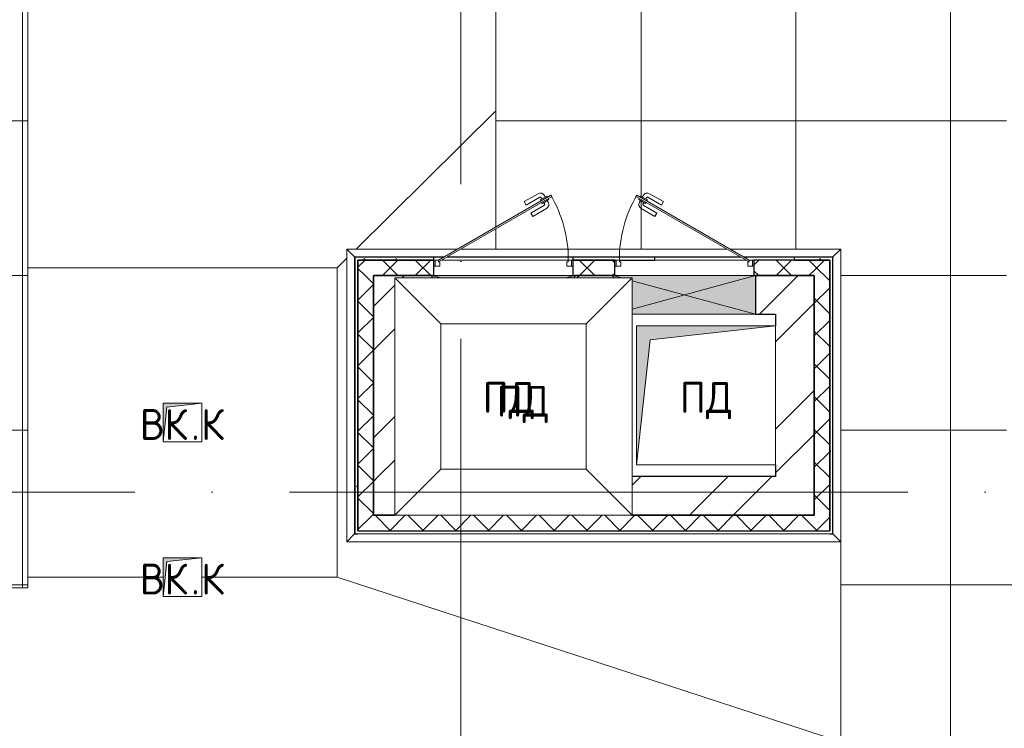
# Model space of a CAD drawing. Header units: millimetres. Extents: x -30540 to 150652, y -11730 to 123410.
# Tile 25 of 113: x -8017 to -1650, y 80072 to 84656. Entities that reach past the tile are written whole.
import ezdxf

# ---------------------------------------------------------------- set-up
doc = ezdxf.new("R2010")
doc.units = ezdxf.units.MM
doc.linetypes.add('ADSK_Линия сетки', pattern=[5000, 4000, -500, 0, -500])
for name, color, linetype, lineweight in [('A-____-NOTE-TEXT', 7, 'Continuous', 18), ('A-DOOR-____-MCUT', 7, 'Continuous', 9), ('A-DOOR-____-OTLN', 7, 'Continuous', 18), ('A-DOOR-FRAM-MCUT', 7, 'Continuous', 9), ('A-GENM-____-OTLN', 7, 'Continuous', 18), ('A-GLAZ-____-MCUT', 7, 'Continuous', 9), ('A-GLAZ-____-OTLN', 7, 'Continuous', 18), ('A-ROOF-____-OTLN', 7, 'Continuous', 18), ('A-ROOF-____-PATT', 7, 'Continuous', 18), ('A-WALL-____-MCUT', 7, 'Continuous', 40), ('A-WALL-____-OTLN', 7, 'Continuous', 18), ('A-WALL-____-PATT', 7, 'Continuous', 40), ('M-EQPM-____-OTLN', 7, 'Continuous', 18), ('S-GRID-____-OTLN', 7, 'Continuous', 9)]:
    doc.layers.add(name, color=color, linetype=linetype, lineweight=lineweight)
doc.styles.add('GOST Common', font='GOST_Common.ttf', dxfattribs={"height": 200})
pattern_1 = [(45, (0, 0), (-424.264, 424.264), []), (45, (0, 282.8), (-424.264, 424.264), [])]
pattern_2 = [(45, (0, 0), (-106.06602, 106.06602), []), (135, (0, 0), (-106.06602, -106.06602), [])]
pattern_3 = [(0, (0, 0), (406.4, 101.6), [6.706, -298.094, 6.706, -298.094, -1625.6]), (0, (0, 0), (406.4, 101.6), [-609.6, 6.706, -602.894, 6.706, -298.094, -711.2]), (0, (0, 0), (406.4, 101.6), [-1524, 6.706, -196.494, 6.706, -501.294]), (120, (152.4, 50.8), (-291.18818, 301.15272), [6.706, -298.094, 6.706, -298.094, -1625.6]), (120, (152.4, 50.8), (-291.18818, 301.15272), [-609.6, 6.706, -602.894, 6.706, -298.094, -711.2]), (120, (152.4, 50.8), (-291.18818, 301.15272), [-1524, 6.706, -196.494, 6.706, -501.294]), (240, (203.2, 254), (-115.21182, -402.75272), [6.706, -298.094, 6.706, -298.094, -1625.6]), (240, (203.2, 254), (-115.21182, -402.75272), [-609.6, 6.706, -602.894, 6.706, -298.094, -711.2]), (240, (203.2, 254), (-115.21182, -402.75272), [-1524, 6.706, -196.494, 6.706, -501.294])]

# ---------------------------------------------------------------- blocks, each defined once
blk = doc.blocks.new('АР_Канал вертикальный прямоугольный - ПД-9000130-Кровля ЭЛ')
at = {"layer": 'M-EQPM-____-OTLN', "lineweight": 13, "true_color": 0xe2e2e2}
blk.add_hatch(color=254, dxfattribs=at).paths.add_polyline_path([(-450, -450), (-360, 360), (450, 450), (-450, 450), (-450, 89.9)])
at = {"layer": 'M-EQPM-____-OTLN', "color": 253, "lineweight": 13, "true_color": 0xaaaaaa}
for p, q in [((450, 450), (-450, 450)), ((-450, 450), (-450, -450)), ((450, 450), (-450, 450)), ((-450, 450), (-450, -450)), ((-450, -450), (-450, 450)), ((-450, 450), (450, 450)), ((-360, 360), (450, 450)), ((-360, 360), (450, 450)), ((450, -450), (450, 450)), ((450, 450), (450, -450)), ((-450, -450), (-360, 360)), ((-450, -450), (-360, 360)), ((-450, -450), (450, -450)), ((450, -450), (-450, -450))]:
    blk.add_line(p, q, dxfattribs=at)
blk = doc.blocks.new('АР_Канал вертикальный прямоугольный - ВК_К-8032306-Кровля ЭЛ')
at = {"layer": 'M-EQPM-____-OTLN', "lineweight": 13, "true_color": 0xe2e2e2}
blk.add_hatch(color=254, dxfattribs=at).paths.add_polyline_path([(-125, -125), (-100, 100), (125, 125), (-125, 125)])
at = {"layer": 'M-EQPM-____-OTLN', "color": 253, "lineweight": 13, "true_color": 0xaaaaaa}
for p, q in [((125, 125), (-125, 125)), ((-125, 125), (-125, -125)), ((125, 125), (-125, 125)), ((-125, 125), (-125, -125)), ((-125, -125), (-125, 125)), ((-125, 125), (125, 125)), ((-125, -125), (-100, 100)), ((-125, -125), (-100, 100)), ((-100, 100), (125, 125)), ((-100, 100), (125, 125)), ((125, -125), (125, 125)), ((125, 125), (125, -125)), ((-125, -125), (125, -125)), ((125, -125), (-125, -125))]:
    blk.add_line(p, q, dxfattribs=at)
blk = doc.blocks.new('АР_Отверстие прямоугольное - ОВВ-8374923-Кровля ЭЛ')
at = {"layer": 'A-GLAZ-____-OTLN', "lineweight": 13, "true_color": 0xf0f0f0}
blk.add_hatch(color=7, dxfattribs=at).paths.add_polyline_path([(585, -109.7), (-335, -109.7), (-335, -125), (585, -125)])
at = {"layer": 'A-GLAZ-____-MCUT', "color": 253, "lineweight": 15, "true_color": 0xaaaaaa}
for p, q in [((-335, -109.7), (-335, -125)), ((585, -109.7), (585, -125))]:
    blk.add_line(p, q, dxfattribs=at)
at = {"layer": 'A-GLAZ-____-OTLN', "color": 253, "lineweight": 5, "true_color": 0xaaaaaa}
for p, q in [((-278.8, -109.7), (-335, -125)), ((528.8, -109.7), (585, -125))]:
    blk.add_line(p, q, dxfattribs=at)
at = {"layer": 'A-GLAZ-____-OTLN', "color": 253, "lineweight": 13, "true_color": 0xaaaaaa}
for p, q in [((-335, -109.7), (-335, -125)), ((-335, -125), (585, -125)), ((585, -125), (585, -109.7))]:
    blk.add_line(p, q, dxfattribs=at)
blk = doc.blocks.new('АР_Отверстие прямоугольное - ОВВ-V12-Кровля ЭЛ')
at = {"layer": 'A-GLAZ-____-OTLN', "lineweight": 13, "true_color": 0xf0f0f0}
blk.add_hatch(color=7, dxfattribs=at).paths.add_polyline_path([(312, 125), (-335, 125), (-335, -125), (585, -125), (585, -109.7), (462.5, -109.7), (462.5, 125)])
at = {"layer": 'A-GLAZ-____-MCUT', "color": 253, "lineweight": 15, "true_color": 0xaaaaaa}
for p, q in [((-335, 125), (-335, -125)), ((585, -109.7), (585, -125))]:
    blk.add_line(p, q, dxfattribs=at)
at = {"layer": 'A-GLAZ-____-OTLN', "color": 253, "lineweight": 5, "true_color": 0xaaaaaa}
for p, q in [((-335, 125), (462.5, -91.7)), ((462.5, 91.7), (-335, -125)), ((528.8, -109.7), (585, -125))]:
    blk.add_line(p, q, dxfattribs=at)
at = {"layer": 'A-GLAZ-____-OTLN', "color": 253, "lineweight": 13, "true_color": 0xaaaaaa}
for p, q in [((462.5, 125), (-335, 125)), ((-335, 125), (-335, -125)), ((-335, -125), (585, -125)), ((585, -125), (585, -109.7))]:
    blk.add_line(p, q, dxfattribs=at)
blk = doc.blocks.new('_GM_Dt-St-D_Фартук гнутый из оцинкованной стали_Пристенный_Тип 1__c-верхняя кромка с отгибом_ - ФС-1_3_50х70У100-1_5_t__RAL7016-V29-Кровля ЭЛ')
at = {"layer": 'A-GENM-____-OTLN', "color": 253, "lineweight": 13, "true_color": 0xaaaaaa}
for p, q in [((50, 1.5), (50, 0)), ((628.7, 0), (50, 0)), ((2544.3, 0), (648.7, 0)), ((3143, 0), (2564.3, 0)), ((3143, 0), (3143, 1.5)), ((3143, 0), (3193, -50)), ((0, -50), (50, 0)), ((715.3, -50), (0, -50)), ((2457.7, -50), (735.3, -50)), ((3193, -50), (2477.7, -50))]:
    blk.add_line(p, q, dxfattribs=at)
blk = doc.blocks.new('_GM_Dt-St-D_Фартук гнутый из оцинкованной стали_Пристенный_Тип 1__c-верхняя кромка с отгибом_ - ФС-1_3_50х70У100-1_5_t__RAL7016-8069745-Кровля ЭЛ')
at = {"layer": 'A-GENM-____-OTLN', "color": 253, "lineweight": 13, "true_color": 0xaaaaaa}
for p, q in [((50, 1.5), (50, 0)), ((1843, 0), (50, 0)), ((1843, 0), (1843, 1.5)), ((1843, 0), (1893, -50)), ((0, -50), (50, 0)), ((1893, -50), (0, -50))]:
    blk.add_line(p, q, dxfattribs=at)
blk = doc.blocks.new('_GM_Dt-St-D_Фартук гнутый из оцинкованной стали_Пристенный_Тип 1__c-верхняя кромка с отгибом_ - ФС-1_3_50х70У100-1_5_t__RAL7016-9000205-Кровля ЭЛ')
at = {"layer": 'A-GENM-____-OTLN', "color": 253, "lineweight": 13, "true_color": 0xaaaaaa}
for p, q in [((0, 50), (3193, 50)), ((50, 0), (0, 50)), ((50, 0), (3143, 0)), ((50, 0), (50, -1.5)), ((3193, 50), (3143, 0)), ((3143, -1.5), (3143, 0)), ((71.5, -1.5), (3121.5, -1.5))]:
    blk.add_line(p, q, dxfattribs=at)
blk = doc.blocks.new('_GM_Dt-St-D_Фартук гнутый из оцинкованной стали_Пристенный_Тип 1__c-верхняя кромка с отгибом_ - ФС-1_3_50х70У100-1_5_t__RAL7016-8063329-Кровля ЭЛ')
at = {"layer": 'A-GENM-____-OTLN', "color": 253, "lineweight": 13, "true_color": 0xaaaaaa}
for p, q in [((0, 50), (1893, 50)), ((50, 0), (0, 50)), ((50, 0), (1843, 0)), ((50, 0), (50, -1.5)), ((1893, 50), (1843, 0)), ((1843, -1.5), (1843, 0))]:
    blk.add_line(p, q, dxfattribs=at)
blk = doc.blocks.new('АР_Дверь однопольная - 900х600h_900__кровля-8301235-Кровля ЭЛ')
at = {"layer": 'A-DOOR-____-MCUT', "color": 253, "lineweight": 15, "true_color": 0xaaaaaa}
for p, q in [((307.5, 470), (-420, 50)), ((-415, 41.3), (312.5, 461.3)), ((312.5, 461.3), (307.5, 470)), ((-420, 50), (-415, 41.3))]:
    blk.add_line(p, q, dxfattribs=at)
at = {"layer": 'A-DOOR-____-OTLN', "color": 253, "lineweight": 5, "true_color": 0xaaaaaa}
for p, q in [((135.2, 428.3), (224, 479.6)), ((147.7, 406.7), (236.5, 457.9)), ((281.8, 464.4), (238.5, 439.4)), ((249.3, 445.7), (243.3, 456.1)), ((271, 458.2), (265, 468.6)), ((285.8, 457.5), (281.8, 464.4)), ((290.8, 448.8), (294.8, 441.9)), ((147.7, 406.7), (135.2, 428.3)), ((177.7, 354.7), (266.5, 405.9)), ((190.2, 333), (279, 384.3)), ((238.5, 439.4), (242.5, 432.5)), ((251.5, 416.9), (247.5, 423.8)), ((294.8, 441.9), (251.5, 416.9)), ((262.3, 423.2), (268.3, 412.8)), ((284, 435.7), (290, 425.3)), ((177.7, 354.7), (190.2, 333))]:
    blk.add_line(p, q, dxfattribs=at)
for centre, radius, start, end in [((239, 453.6), 30, 30, 120), ((239, 453.6), 4.99, 30, 120), ((264, 410.3), 4.99, 300, 30), ((264, 410.3), 30, 300, 30)]:
    blk.add_arc(centre, radius, start, end, dxfattribs=at)
at = {"layer": 'A-DOOR-____-OTLN', "color": 253, "lineweight": 13, "true_color": 0xaaaaaa}
blk.add_arc((-420, 50), 840, 360, 30, dxfattribs=at)
at = {"layer": 'A-DOOR-FRAM-MCUT', "color": 253, "lineweight": 15, "true_color": 0xaaaaaa}
for p, q in [((-440, 50), (-450, 50)), ((-440, 10), (-450, 10)), ((-420, 50), (-440, 50)), ((-440, 50), (-440, 10)), ((-440, 10), (-410, 10)), ((-420, 40), (-420, 50)), ((-410, 40), (-420, 40)), ((-410, 10), (-410, 40)), ((420, 40), (410, 40)), ((410, 40), (410, 10)), ((410, 10), (440, 10)), ((440, 50), (420, 50)), ((420, 50), (420, 40)), ((440, 10), (440, 50)), ((440, 50), (450, 50)), ((440, 10), (450, 10))]:
    blk.add_line(p, q, dxfattribs=at)
blk = doc.blocks.new('АР_Дверь однопольная - 900х600h_900__кровля-8301247-Кровля ЭЛ')
at = {"layer": 'A-DOOR-____-MCUT', "color": 253, "lineweight": 15, "true_color": 0xaaaaaa}
for p, q in [((-307.5, 470), (-312.5, 461.3)), ((-312.5, 461.3), (415, 41.3)), ((420, 50), (-307.5, 470)), ((415, 41.3), (420, 50))]:
    blk.add_line(p, q, dxfattribs=at)
at = {"layer": 'A-DOOR-____-OTLN', "color": 253, "lineweight": 5, "true_color": 0xaaaaaa}
for p, q in [((-290.8, 448.8), (-294.8, 441.9)), ((-285.8, 457.5), (-281.8, 464.4)), ((-281.8, 464.4), (-238.5, 439.4)), ((-271, 458.2), (-265, 468.6)), ((-249.3, 445.7), (-243.3, 456.1)), ((-147.7, 406.7), (-236.5, 457.9)), ((-135.2, 428.3), (-224, 479.6)), ((-294.8, 441.9), (-251.5, 416.9)), ((-284, 435.7), (-290, 425.3)), ((-190.2, 333), (-279, 384.3)), ((-262.3, 423.2), (-268.3, 412.8)), ((-177.7, 354.7), (-266.5, 405.9)), ((-251.5, 416.9), (-247.5, 423.8)), ((-238.5, 439.4), (-242.5, 432.5)), ((-147.7, 406.7), (-135.2, 428.3)), ((-177.7, 354.7), (-190.2, 333))]:
    blk.add_line(p, q, dxfattribs=at)
at = {"layer": 'A-DOOR-____-OTLN', "color": 253, "lineweight": 13, "true_color": 0xaaaaaa}
blk.add_arc((420, 50), 840, 150, 180, dxfattribs=at)
at = {"layer": 'A-DOOR-____-OTLN', "color": 253, "lineweight": 5, "true_color": 0xaaaaaa}
for centre, radius, start, end in [((-239, 453.6), 30, 60, 150), ((-239, 453.6), 4.99, 60, 150), ((-264, 410.3), 30, 150, 240), ((-264, 410.3), 4.99, 150, 240)]:
    blk.add_arc(centre, radius, start, end, dxfattribs=at)
at = {"layer": 'A-DOOR-FRAM-MCUT', "color": 253, "lineweight": 15, "true_color": 0xaaaaaa}
for p, q in [((-440, 50), (-450, 50)), ((-440, 10), (-450, 10)), ((-420, 50), (-440, 50)), ((-440, 50), (-440, 10)), ((-440, 10), (-410, 10)), ((-420, 40), (-420, 50)), ((-410, 40), (-420, 40)), ((-410, 10), (-410, 40)), ((420, 40), (410, 40)), ((410, 40), (410, 10)), ((410, 10), (440, 10)), ((440, 50), (420, 50)), ((420, 50), (420, 40)), ((440, 10), (440, 50)), ((440, 50), (450, 50)), ((440, 10), (450, 10))]:
    blk.add_line(p, q, dxfattribs=at)
blk = doc.blocks.new('PKR - ПД_Тип_2_1_PKR-9-45_0_3-3-У1-8488357-Кровля ЭЛ')
at = {"layer": 'M-EQPM-____-OTLN', "color": 253, "lineweight": 13, "true_color": 0xaaaaaa}
for p, q in [((767.5, 767.5), (-767.5, 767.5)), ((-767.5, 767.5), (-470, 470)), ((-767.5, 767.5), (-767.5, -767.5)), ((767.5, 767.5), (470, 470)), ((767.5, -767.5), (767.5, 767.5)), ((-470, 470), (470, 470)), ((-470, -470), (-470, 470)), ((470, 470), (470, -470)), ((-767.5, -767.5), (-470, -470)), ((470, -470), (-470, -470)), ((470, -470), (767.5, -767.5)), ((-767.5, -767.5), (767.5, -767.5))]:
    blk.add_line(p, q, dxfattribs=at)
blk = doc.blocks.new('Наметкина 10_РД_АР_К1_отсоединено_rvt-1-Кровля ЭЛ')
at = {"layer": 'A-ROOF-____-PATT', "lineweight": 5, "true_color": 0xd2d2d2}
h = blk.add_hatch(dxfattribs=at)
h.set_pattern_fill('FP_6', color=254, style=0, pattern_type=2)
h.set_pattern_definition([(0, (0, 0), (0, 1000), []), (90, (0, 0), (-1000, 6e-14), [])])
h.paths.add_polyline_path([(-4928.5, 32164), (8725.3, 32164), (8725.3, 43350), (935.3, 43350), (935.3, 54289), (-1644.7, 54289), (-1644.7, 60150), (-464.7, 60150), (-464.7, 69650), (1013.8, 69650), (1012.3, 81278.5), (-1636.2, 81278.5), (-1636.2, 86641.5), (-564.7, 86641.5), (-564.7, 91950), (655.3, 91950), (655.3, 88074), (1555.3, 88074), (1555.3, 91850), (4135.3, 91850), (4135.3, 88074), (5035.3, 88074), (5035.3, 92950), (-11844.7, 92950), (-11844.7, 87234), (-10944.7, 87234), (-10944.7, 91950), (-8944.7, 91950), (-8944.7, 89950), (-8964.7, 89950), (-8964.7, 81980), (-13264.7, 81980), (-13264.7, 80980), (-7964.7, 80980), (-7964.7, 86374), (-6114.7, 86374), (-6114.7, 91950), (-1664.7, 91950), (-1664.7, 87470), (-2464.7, 87470), (-2464.7, 85540), (-4939.3, 85540), (-4939.3, 83313.9), (-4582.2, 83520), (-4577.2, 83511.3), (-4939.3, 83302.3), (-4939.3, 83171.5), (-3443.5, 83171.5), (-4032.2, 83511.3), (-4027.2, 83520), (-3423.5, 83171.5), (-2708.2, 83170), (-2708.2, 79971.5), (113.8, 79971.5), (113.8, 79650), (135.3, 79650), (135.3, 79350), (113.8, 79350), (113.8, 72890), (-2634.7, 72890), (-2634.7, 77050), (-12364.7, 77050), (-12364.7, 60150), (-3984.5, 60150), (-3984.5, 61050), (-11464.7, 61050), (-11464.7, 66650), (-10005.7, 66650), (-10005.7, 67499.8), (-9905.7, 67499.8), (-9905.7, 66650), (-8064.7, 66650), (-8064.7, 71650), (-8964.7, 71650), (-8964.7, 67650), (-11464.7, 67650), (-11464.7, 76050), (-3634.7, 76050), (-3634.7, 71890), (-1464.7, 71890), (-1464.7, 61050), (-3884.5, 61050), (-3884.5, 60150), (-2644.7, 60150), (-2644.7, 56441.5), (-2423.2, 56439.9), (-2423.2, 55268.5), (-2644.7, 55268.5), (-2644.7, 54289), (-3224.7, 54289), (-3224.3, 49541.5), (-2224.7, 49541.5), (-2224.7, 53389), (-164.7, 53389), (-164.7, 43954), (-5124.7, 43954), (-5123.2, 43431.5), (-5073.2, 43431.5), (-5073.2, 41668.5), (-5124.7, 41668.5), (-5124.7, 40650), (-3749.7, 40650), (-3749.7, 42500), (-3326.2, 42500), (-3304.7, 42521.5), (5456.8, 42521.5), (5456.8, 42500), (7825.3, 42500), (7825.3, 33064), (-5614.7, 33064), (-5614.7, 35439), (-2114.7, 35439), (-2114.7, 36339), (-6514.7, 36339), (-6514.7, 33064), (-11464.7, 33064), (-11464.7, 38676.9), (-8114.7, 38676.9), (-8114.7, 39950), (-11064.7, 39950), (-11062.7, 41950), (-8114.7, 41949), (-8114.7, 46108.5), (-5124.7, 46108.5), (-5124.7, 43980), (-4214.7, 43980), (-4214.7, 47208.5), (-6206.2, 47208.5), (-6206.2, 47964), (-9014.7, 47964), (-9015.7, 42949), (-11464.7, 42949), (-11464.7, 55136), (-12364.7, 55136), (-12364.7, 32164)])
at = {"layer": 'A-WALL-____-PATT', "lineweight": 5, "true_color": 0xaaaaaa}
h = blk.add_hatch(dxfattribs=at)
h.set_pattern_fill('FP_8', color=253, style=0, pattern_type=2)
h.set_pattern_definition(pattern_3)
h.paths.add_polyline_path([(-5849.7, 81330), (-5829.7, 81330), (-5829.7, 83120), (-5849.7, 83120), (-5849.7, 81592.1)])
h = blk.add_hatch(dxfattribs=at)
h.set_pattern_fill('FP_8', color=253, style=0, pattern_type=2)
h.set_pattern_definition(pattern_3)
h.paths.add_polyline_path([(-2884.9, 83100), (-2779.7, 83100), (-2779.7, 83120), (-3009.7, 83120), (-3009.7, 83100)])
h.paths.add_polyline_path([(-4159.7, 83100), (-3909.7, 83100), (-3909.7, 83120), (-4439.7, 83120), (-4439.7, 83100)])
h.paths.add_polyline_path([(-5339.7, 83100), (-5339.7, 83120), (-5829.7, 83120), (-5829.7, 83100)])
h = blk.add_hatch(dxfattribs=at)
h.set_pattern_fill('FP_3', color=253, style=0, pattern_type=2)
h.set_pattern_definition(pattern_2)
h.paths.add_polyline_path([(-2884.9, 83000), (-2879.7, 83000), (-2879.7, 83100), (-3269.7, 83100), (-3269.7, 83000), (-3259.7, 83000)])
h.paths.add_polyline_path([(-5339.7, 83000), (-5339.7, 83100), (-5829.7, 83100), (-5829.7, 83000), (-5349.7, 83000)])
h.paths.add_polyline_path([(-4179.7, 83000), (-4169.7, 83000), (-4169.7, 83100), (-4439.7, 83100), (-4439.7, 83000), (-4429.7, 83000)])
h = blk.add_hatch(dxfattribs=at)
h.set_pattern_fill('FP_3', color=253, style=0, pattern_type=2)
h.set_pattern_definition(pattern_2)
h.paths.add_polyline_path([(-2779.7, 81350), (-2779.7, 83100), (-2879.7, 83100), (-2879.7, 81350)])
h = blk.add_hatch(dxfattribs=at)
h.set_pattern_fill('FP_8', color=253, style=0, pattern_type=2)
h.set_pattern_definition(pattern_3)
h.paths.add_polyline_path([(-2779.7, 81330), (-2759.7, 81330), (-2759.7, 83120), (-2779.7, 83120), (-2779.7, 81350)])
h = blk.add_hatch(dxfattribs=at)
h.set_pattern_fill('FP_3', color=253, style=0, pattern_type=2)
h.set_pattern_definition(pattern_2)
h.paths.add_polyline_path([(-5729.7, 81450), (-5729.7, 83000), (-5829.7, 83000), (-5829.7, 81450)])
h = blk.add_hatch(dxfattribs=at)
h.set_pattern_fill('FP_2', color=253, style=0, pattern_type=2)
h.set_pattern_definition(pattern_1)
h.paths.add_polyline_path([(-2879.7, 82750), (-2879.7, 83000), (-3259.7, 83000), (-3259.7, 82750), (-2884.9, 82750)])
h.paths.add_polyline_path([(-5592.2, 82750), (-5592.2, 82984.7), (-5349.7, 82984.7), (-5349.7, 83000), (-5729.7, 83000), (-5729.7, 82750)])
h.paths.add_polyline_path([(-4414.4, 82984.7), (-4179.7, 82984.7), (-4179.7, 83000), (-4429.7, 83000), (-4429.7, 82984.7)])
h = blk.add_hatch(dxfattribs=at)
h.set_pattern_fill('FP_2', color=253, style=0, pattern_type=2)
h.set_pattern_definition(pattern_1)
h.paths.add_polyline_path([(-5592.2, 81700), (-5592.2, 82750), (-5729.7, 82750), (-5729.7, 81700)])
h = blk.add_hatch(dxfattribs=at)
h.set_pattern_fill('FP_2', color=253, style=0, pattern_type=2)
h.set_pattern_definition(pattern_1)
h.paths.add_polyline_path([(-2879.7, 81700), (-2879.7, 82750), (-3129.7, 82750), (-3129.7, 81700), (-2884.9, 81700)])
h = blk.add_hatch(dxfattribs=at)
h.set_pattern_fill('FP_2', color=253, style=0, pattern_type=2)
h.set_pattern_definition(pattern_1)
h.paths.add_polyline_path([(-2879.7, 81450), (-2879.7, 81700), (-4057.2, 81700), (-4057.2, 81450), (-2884.9, 81450)])
h.paths.add_polyline_path([(-5592.2, 81450), (-5592.2, 81700), (-5729.7, 81700), (-5729.7, 81450)])
h = blk.add_hatch(dxfattribs=at)
h.set_pattern_fill('FP_3', color=253, style=0, pattern_type=2)
h.set_pattern_definition(pattern_2)
h.paths.add_polyline_path([(-2879.7, 81350), (-2879.7, 81450), (-5829.7, 81450), (-5829.7, 81350), (-2884.9, 81350)])
at = {"layer": 'A-ROOF-____-OTLN', "color": 253, "lineweight": 13, "true_color": 0xaaaaaa}
for p, q in [((-7964.7, 80980), (-7964.7, 86374)), ((-4939.3, 85540), (-4939.3, 83313.9)), ((-5842.1, 83171.5), (-4939.3, 84066.1)), ((-4939.3, 83302.3), (-4939.3, 83171.5)), ((-5964.7, 83050), (-5901.2, 83112.9)), ((-7964.7, 83050), (-5964.7, 83050)), ((-5964.7, 83050), (-5964.7, 81050)), ((-2708.2, 81278.5), (-2708.2, 79971.5)), ((-7089.7, 81050), (-7964.7, 81050)), ((-5964.7, 81050), (-6839.7, 81050)), ((-2708.2, 79984.2), (-5964.7, 81050)), ((-13264.7, 80980), (-7964.7, 80980))]:
    blk.add_line(p, q, dxfattribs=at)
at = {"layer": 'A-WALL-____-MCUT', "color": 253, "lineweight": 30, "true_color": 0xaaaaaa}
for p, q in [((-5849.7, 83120), (-5849.7, 81330)), ((-5829.7, 83120), (-5849.7, 83120)), ((-5339.7, 83120), (-5829.7, 83120)), ((-5339.7, 83100), (-5829.7, 83100)), ((-5829.7, 83100), (-5829.7, 83000)), ((-5829.7, 81350), (-5829.7, 83100)), ((-5829.7, 83100), (-5339.7, 83100)), ((-5339.7, 83100), (-5339.7, 83120)), ((-5339.7, 83000), (-5339.7, 83100)), ((-3909.7, 83120), (-4439.7, 83120)), ((-4439.7, 83120), (-4439.7, 83100)), ((-4169.7, 83100), (-4439.7, 83100)), ((-4439.7, 83100), (-4439.7, 83000)), ((-4439.7, 83100), (-4159.7, 83100)), ((-4169.7, 83000), (-4169.7, 83100)), ((-4139.7, 83100), (-3909.7, 83100)), ((-3909.7, 83100), (-3909.7, 83120)), ((-2879.7, 83100), (-3269.7, 83100)), ((-3269.7, 83100), (-3269.7, 83000)), ((-2779.7, 83120), (-3009.7, 83120)), ((-3009.7, 83120), (-3009.7, 83100)), ((-3009.7, 83100), (-2779.7, 83100)), ((-2779.7, 83100), (-2879.7, 83100)), ((-2759.7, 83120), (-2779.7, 83120)), ((-2779.7, 81350), (-2779.7, 83100)), ((-2779.7, 83100), (-2779.7, 81350)), ((-2759.7, 81330), (-2759.7, 83120)), ((-5829.7, 83000), (-5829.7, 81450)), ((-5349.7, 83000), (-5729.7, 83000)), ((-5729.7, 83000), (-5729.7, 82750)), ((-5729.7, 83000), (-5349.7, 83000)), ((-5729.7, 81450), (-5729.7, 83000)), ((-5349.7, 82984.7), (-5349.7, 83000)), ((-5349.7, 83000), (-5339.7, 83000)), ((-4439.7, 83000), (-4429.7, 83000)), ((-4179.7, 83000), (-4429.7, 83000)), ((-4429.7, 83000), (-4429.7, 82984.7)), ((-4429.7, 83000), (-4179.7, 83000)), ((-4179.7, 82984.7), (-4179.7, 83000)), ((-4179.7, 83000), (-4169.7, 83000)), ((-3269.7, 83000), (-3259.7, 83000)), ((-2879.7, 83000), (-3259.7, 83000)), ((-3259.7, 83000), (-3259.7, 82750)), ((-3259.7, 83000), (-2879.7, 83000)), ((-2879.7, 82750), (-2879.7, 83000)), ((-2879.7, 83000), (-2879.7, 81450)), ((-5729.7, 82750), (-5729.7, 81700)), ((-3259.7, 82750), (-3129.7, 82750)), ((-3129.7, 82750), (-3129.7, 82675)), ((-2879.7, 81700), (-2879.7, 82750)), ((-3129.7, 81775), (-3129.7, 81700)), ((-5729.7, 81700), (-5729.7, 81450)), ((-3129.7, 81700), (-4057.2, 81700)), ((-2879.7, 81450), (-2879.7, 81700)), ((-5829.7, 81450), (-5829.7, 81350)), ((-5729.7, 81450), (-5591.9, 81450)), ((-5591.9, 81450), (-5729.7, 81450)), ((-4057.5, 81450), (-2879.7, 81450)), ((-2879.7, 81450), (-4057.5, 81450)), ((-5849.7, 81330), (-5829.7, 81330)), ((-5829.7, 81350), (-2879.7, 81350)), ((-2879.7, 81350), (-2779.7, 81350)), ((-2779.7, 81330), (-2759.7, 81330))]:
    blk.add_line(p, q, dxfattribs=at)
at = {"layer": 'A-WALL-____-OTLN', "color": 253, "lineweight": 13, "true_color": 0xaaaaaa}
for p, q in [((-5339.7, 83120), (-5275.1, 83120)), ((-5339.7, 83100), (-5329.7, 83100)), ((-5329.7, 83100), (-5339.7, 83100)), ((-5289.7, 83100), (-4469.7, 83100)), ((-4469.7, 83100), (-5289.7, 83100)), ((-5255.1, 83120), (-4439.7, 83120)), ((-4449.7, 83100), (-4439.7, 83100)), ((-4439.7, 83100), (-4449.7, 83100)), ((-3909.7, 83120), (-3354.3, 83120)), ((-3909.7, 83100), (-3319.7, 83100)), ((-3319.7, 83100), (-3909.7, 83100)), ((-3334.3, 83120), (-3009.7, 83120)), ((-3279.7, 83100), (-3269.7, 83100)), ((-3269.7, 83100), (-3279.7, 83100)), ((-5349.7, 83000), (-5349.7, 82984.7)), ((-5339.7, 83000), (-4439.7, 83000)), ((-4439.7, 83000), (-5339.7, 83000)), ((-4429.7, 82984.7), (-4429.7, 83000)), ((-4179.7, 83000), (-4179.7, 82984.7)), ((-4169.7, 83000), (-3269.7, 83000)), ((-3269.7, 83000), (-4169.7, 83000)), ((-3259.7, 82750), (-3259.7, 83000)), ((-3259.7, 82750), (-4057.2, 82750))]:
    blk.add_line(p, q, dxfattribs=at)
at = {"layer": 'A-DOOR-____-OTLN', "color": 254, "lineweight": 13, "true_color": 0xd4d4d4}
for name, p in [('АР_Дверь однопольная - 900х600h_900__кровля-8301235-Кровля ЭЛ', (-4889.7, 83050)), ('АР_Дверь однопольная - 900х600h_900__кровля-8301247-Кровля ЭЛ', (-3719.7, 83050))]:
    blk.add_blockref(name, p, dxfattribs=at)
at = {"layer": 'A-GENM-____-OTLN', "color": 254, "lineweight": 13, "true_color": 0xd4d4d4}
for name, p, rotation in [('_GM_Dt-St-D_Фартук гнутый из оцинкованной стали_Пристенный_Тип 1__c-верхняя кромка с отгибом_ - ФС-1_3_50х70У100-1_5_t__RAL7016-V29-Кровля ЭЛ', (-2708.2, 83121.5), 180), ('_GM_Dt-St-D_Фартук гнутый из оцинкованной стали_Пристенный_Тип 1__c-верхняя кромка с отгибом_ - ФС-1_3_50х70У100-1_5_t__RAL7016-8063329-Кровля ЭЛ', (-5851.2, 81278.5), 90.00000000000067), ('_GM_Dt-St-D_Фартук гнутый из оцинкованной стали_Пристенный_Тип 1__c-верхняя кромка с отгибом_ - ФС-1_3_50х70У100-1_5_t__RAL7016-8069745-Кровля ЭЛ', (-2758.2, 81278.5), 89.99999999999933), ('_GM_Dt-St-D_Фартук гнутый из оцинкованной стали_Пристенный_Тип 1__c-верхняя кромка с отгибом_ - ФС-1_3_50х70У100-1_5_t__RAL7016-9000205-Кровля ЭЛ', (-2708.2, 81328.5), 180)]:
    blk.add_blockref(name, p, dxfattribs=dict(at, rotation=rotation))
at = {"layer": 'A-GLAZ-____-OTLN', "color": 254, "lineweight": 13, "true_color": 0xd4d4d4, "rotation": 180}
for name, p in [('АР_Отверстие прямоугольное - ОВВ-8374923-Кровля ЭЛ', (-4764.7, 82875)), ('АР_Отверстие прямоугольное - ОВВ-V12-Кровля ЭЛ', (-3594.7, 82875))]:
    blk.add_blockref(name, p, dxfattribs=at)
at = {"layer": 'M-EQPM-____-OTLN', "color": 254, "lineweight": 13, "true_color": 0xd4d4d4, "rotation": 270}
blk.add_blockref('PKR - ПД_Тип_2_1_PKR-9-45_0_3-3-У1-8488357-Кровля ЭЛ', (-4824.7, 82217.2), dxfattribs=at)
at = {"layer": 'M-EQPM-____-OTLN', "color": 254, "lineweight": 13, "true_color": 0xd4d4d4}
for name, p in [('АР_Канал вертикальный прямоугольный - ПД-9000130-Кровля ЭЛ', (-3579.7, 82225)), ('АР_Канал вертикальный прямоугольный - ВК_К-8032306-Кровля ЭЛ', (-6964.7, 82050)), ('АР_Канал вертикальный прямоугольный - ВК_К-8032306-Кровля ЭЛ', (-6964.7, 81050))]:
    blk.add_blockref(name, p, dxfattribs=at)
at = {"layer": 'A-____-NOTE-TEXT', "color": 253, "lineweight": 5, "true_color": 0xaaaaaa, "char_height": 200, "attachment_point": 1, "style": 'GOST Common'}
for s, insert, width in [('ПД', (-5023.9, 82312.2), 416.877), ('ПД', (-4933.9, 82287.2), 416.877), ('ПД', (-3748.9, 82312.2), 416.877), ('ВК', (-7239.9, 82137.2), 400.844), ('\\fGOST Common|b0|i0|c204|p34|;К', (-6843, 82137.2), 192.405), ('\\fGOST Common|b0|i0|c204|p34|;.', (-6909.2, 82137.2), 80.169), ('ВК', (-7239.9, 81137.2), 400.844), ('\\fGOST Common|b0|i0|c204|p34|;К', (-6843, 81137.2), 192.405), ('\\fGOST Common|b0|i0|c204|p34|;.', (-6909.2, 81137.2), 80.169)]:
    blk.add_mtext(s, dxfattribs=dict(at, insert=insert, width=width))

msp = doc.modelspace()

# ---------------------------------------------------------------- linework, layer by layer
at = {"layer": 'S-GRID-____-OTLN', "color": 253, "linetype": 'ADSK_Линия сетки', "true_color": 0xaaaaaa}
for p, q in [((-5164.7, 23589.3), (-5164.7, 98105.9)), ((17726.8, 81600), (-28904.3, 81600))]:
    msp.add_line(p, q, dxfattribs=at)

# ---------------------------------------------------------------- block references
at = {"lineweight": 5}
msp.add_blockref('Наметкина 10_РД_АР_К1_отсоединено_rvt-1-Кровля ЭЛ', (0, 0), dxfattribs=at)

doc.saveas('drawing.dxf')
